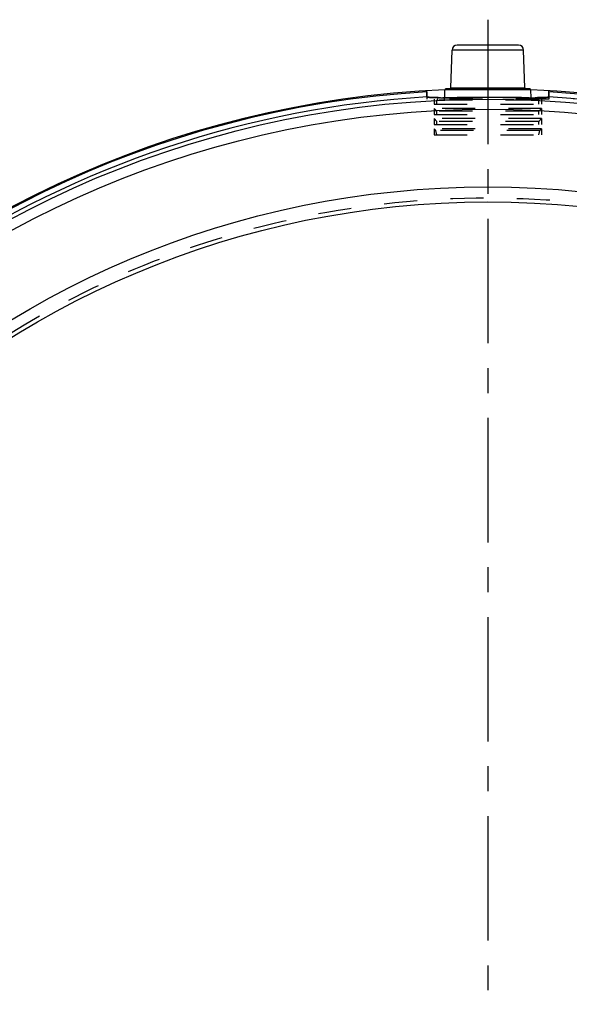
# Model space of a CAD drawing. Header units: millimetres. Extents: x 295 to 705, y 291 to 709.
# Tile 3 of 4: x 408 to 516, y 516 to 709. Entities that reach past the tile are written whole.
import ezdxf

# ---------------------------------------------------------------- set-up
doc = ezdxf.new("R2010")
doc.units = ezdxf.units.MM
doc.header["$LTSCALE"] = 65.185185
doc.linetypes.add('CENTER', pattern=[0.6, 0.375, -0.075, 0.075, -0.075])
doc.linetypes.add('HIDDEN', pattern=[0.2, 0.1, -0.1])
doc.layers.add('KONST.EL_MIT_GEO', color=7, linetype='CONTINUOUS')
doc.layers.add('L1', color=7, linetype='CONTINUOUS')

msp = doc.modelspace()

# ---------------------------------------------------------------- linework, layer by layer
at = {"layer": 'KONST.EL_MIT_GEO', "color": 7, "linetype": 'Continuous'}
for p, q in [((506.03, 704.3), (493.97, 704.3)), ((492.71, 695.89), (492.97, 703.33)), ((507.03, 703.33), (492.97, 703.33)), ((507.29, 695.89), (507.03, 703.33)), ((488, 695.13), (488, 695.34)), ((491.51, 693.98), (491.56, 695.51)), ((508.44, 695.51), (491.56, 695.51)), ((508.24, 695.7), (491.76, 695.7)), ((492.71, 695.89), (507.29, 695.89)), ((508.49, 693.98), (508.44, 695.51)), ((512, 695.13), (512, 695.34))]:
    msp.add_line(p, q, dxfattribs=at)
at = {"layer": 'KONST.EL_MIT_GEO', "color": 8, "linetype": 'HIDDEN'}
for p, q in [((488, 695.13), (488, 693.7)), ((488, 695.13), (488, 694.83)), ((488, 694.83), (488, 694.76)), ((512, 695.13), (512, 693.7)), ((512, 695), (512, 695.13)), ((512, 693.7), (488, 693.7)), ((489.43, 693.7), (489.43, 692.7)), ((489.43, 692.7), (510.57, 692.7)), ((490, 692.7), (490, 693.5)), ((510, 693.5), (490, 693.5)), ((491.5, 693.7), (491.51, 693.98)), ((491.5, 693.98), (491.86, 693.98)), ((508.5, 693.7), (508.49, 693.98)), ((510, 692.7), (510, 693.5)), ((510.57, 693.7), (510.57, 692.7)), ((489.43, 691.88), (489.43, 690.7)), ((490, 691.3), (489.43, 691.88)), ((510.57, 691.88), (489.43, 691.88)), ((489.43, 690.7), (510.57, 690.7)), ((490, 690.7), (490, 691.3)), ((510, 691.3), (490, 691.3)), ((510, 691.3), (510.57, 691.88)), ((510, 690.7), (510, 691.3)), ((510.57, 691.88), (510.57, 690.7)), ((489.43, 689.88), (489.43, 688.7)), ((490, 689.3), (489.43, 689.88)), ((510.57, 689.88), (489.43, 689.88)), ((489.43, 688.7), (510.57, 688.7)), ((490, 688.7), (490, 689.3)), ((510, 689.3), (490, 689.3)), ((510, 689.3), (510.57, 689.88)), ((510, 688.7), (510, 689.3)), ((510.57, 689.88), (510.57, 688.7)), ((489.43, 687.88), (489.43, 686.7)), ((489.78, 687.52), (489.43, 687.88)), ((510.57, 687.88), (489.43, 687.88)), ((489.43, 686.7), (510.57, 686.7)), ((490, 686.7), (489.78, 687.52)), ((510.22, 687.52), (489.78, 687.52)), ((510, 686.7), (510.22, 687.52)), ((510.22, 687.52), (510.57, 687.88)), ((510.57, 687.88), (510.57, 686.7))]:
    msp.add_line(p, q, dxfattribs=at)
at = {"layer": 'KONST.EL_MIT_GEO', "color": 7, "linetype": 'Continuous'}
for radius in [198, 196, 180.75, 177.8]:
    msp.add_circle((500, 495.7), radius, dxfattribs=at)
at = {"layer": 'KONST.EL_MIT_GEO', "color": 8, "linetype": 'HIDDEN'}
msp.add_circle((500, 495.7), 178.6, dxfattribs=at)
at = {"layer": 'KONST.EL_MIT_GEO', "color": 7, "linetype": 'Continuous'}
for centre, radius, start, end in [((493.97, 703.3), 1, 90, 178), ((506.03, 703.3), 1, 2, 90), ((500, 495.7), 200, 92.4176, 87.5719), ((500, 495.7), 199.79, 93.4435, 86.5565), ((491.76, 695.5), 0.2, 90, 178), ((492.51, 695.9), 0.2, 270, 358), ((507.49, 695.9), 0.2, 182, 270), ((508.24, 695.5), 0.2, 2, 90), ((359.76, 695.03), 152.24, 359.897, 0.0372), ((488.88, 694.79), 23.12, 359.3667, 359.9217), ((500, 495.7), 198.79, 139.099, 86.5502), ((500, 495.7), 198.79, 93.4498, 123.4771), ((491.49, 811.3), 117.32, 269.5265, 269.8386), ((508.3, 881.21), 187.23, 269.9522, 270.167), ((508.51, 810.77), 116.8, 270.1632, 270.4779)]:
    msp.add_arc(centre, radius, start, end, dxfattribs=at)
at = {"layer": 'KONST.EL_MIT_GEO', "color": 8, "linetype": 'HIDDEN'}
for centre, radius, start, end in [((511.18, 694.79), 23.18, 180.0783, 180.6313), ((500, 495.7), 200, 87.5719, 92.4176), ((500, 495.7), 198.79, 138.93, 86.5502), ((490.2, 693.5), 0.2, 90, 180), ((491.49, 811.36), 117.38, 269.5267, 269.839), ((491.66, 861.44), 167.46, 269.8291, 269.9457), ((500.18, -124.65), 818.66, 90.08234, 90.21945), ((499.81, -125.11), 819.12, 89.78033, 89.91748), ((508.34, 860.97), 166.99, 270.0543, 270.1737), ((508.51, 810.66), 116.68, 270.1638, 270.4787), ((509.8, 693.5), 0.2, 0, 90)]:
    msp.add_arc(centre, radius, start, end, dxfattribs=at)
at = {"layer": 'KONST.EL_MIT_GEO', "color": 7, "linetype": 'Continuous'}
for points, knots in [([(488.04, 694.13), (488.01, 694.14), (488.02, 694.28), (488, 694.46), (488, 694.78), (488, 695), (488, 695.13)], [0, 0, 0, 0, 0.089872, 0.309014, 0.627798, 1, 1, 1, 1]), ([(512, 694.53), (512, 694.45), (511.99, 694.32), (511.99, 694.18), (511.97, 694.14)], [0, 0, 0, 0, 0.654995, 1, 1, 1, 1]), ([(489.44, 694), (489.12, 694.01), (488.71, 694.02), (488.24, 694.08), (488.09, 694.1), (488.04, 694.13)], [0, 0, 0, 0, 0.672706, 0.880039, 1, 1, 1, 1]), ([(490.52, 693.98), (490.42, 693.98), (490.06, 693.99), (489.7, 693.99), (489.44, 694)], [0, 0, 0, 0, 0.273658, 1, 1, 1, 1]), ([(499.01, 694.01), (498.27, 694.01), (495.66, 694), (493.04, 693.97), (491.16, 693.98)], [0, 0, 0, 0, 0.280256, 1, 1, 1, 1]), ([(508.14, 693.98), (507.62, 693.98), (505.24, 693.99), (502.85, 694), (500.99, 694.01)], [0, 0, 0, 0, 0.21899, 1, 1, 1, 1]), ([(511.96, 694.13), (511.88, 694.09), (511.62, 694.06), (511.11, 694.02), (510.37, 694), (509.81, 693.99), (509.49, 693.98)], [0, 0, 0, 0, 0.108576, 0.313846, 0.612959, 1, 1, 1, 1])]:
    msp.add_open_spline(points, degree=3, knots=knots, dxfattribs=at)
at = {"layer": 'KONST.EL_MIT_GEO', "color": 8, "linetype": 'HIDDEN'}
for points, knots in [([(488, 694.53), (488, 694.5), (488, 694.38), (488.01, 694.27), (488.02, 694.19)], [0, 0, 0, 0, 0.317371, 1, 1, 1, 1]), ([(511.98, 694.19), (511.99, 694.24), (512, 694.51), (512, 694.77), (512, 695)], [0, 0, 0, 0, 0.160278, 1, 1, 1, 1]), ([(488.02, 694.19), (488.02, 694.18), (488.02, 694.17), (488.03, 694.15), (488.03, 694.14)], [0, 0, 0, 0, 0.583181, 1, 1, 1, 1]), ([(488.04, 694.13), (488.1, 694.1), (488.31, 694.07), (488.5, 694.05), (488.63, 694.04)], [0, 0, 0, 0, 0.35579, 1, 1, 1, 1]), ([(488.63, 694.04), (488.75, 694.03), (489.38, 694), (490.01, 693.99), (490.52, 693.98)], [0, 0, 0, 0, 0.190916, 1, 1, 1, 1]), ([(491.86, 693.98), (492.25, 693.98), (493.98, 693.99), (495.7, 694), (497.05, 694)], [0, 0, 0, 0, 0.222749, 1, 1, 1, 1]), ([(502.96, 694), (503.47, 694), (505.31, 693.99), (507.16, 693.98), (508.5, 693.98)], [0, 0, 0, 0, 0.276636, 1, 1, 1, 1]), ([(509.49, 693.98), (509.59, 693.98), (509.95, 693.99), (510.31, 693.99), (510.57, 694)], [0, 0, 0, 0, 0.273724, 1, 1, 1, 1]), ([(510.57, 694), (510.83, 694.01), (511.26, 694.03), (511.68, 694.06), (511.84, 694.09)], [0, 0, 0, 0, 0.620494, 1, 1, 1, 1]), ([(511.96, 694.13), (511.97, 694.13), (511.98, 694.16), (511.98, 694.18), (511.98, 694.19)], [0, 0, 0, 0, 0.32926, 1, 1, 1, 1])]:
    msp.add_open_spline(points, degree=3, knots=knots, dxfattribs=at)
at = {"layer": 'KONST.EL_MIT_GEO', "color": 7, "linetype": 'Continuous'}
for points in [[(500, 694.01), (499.67, 694.01), (499.34, 694.01), (499.01, 694.01)], [(500.99, 694.01), (500.66, 694.01), (500.33, 694.01), (500, 694.01)]]:
    msp.add_open_spline(points, degree=3, dxfattribs=at)
at = {"layer": 'KONST.EL_MIT_GEO', "color": 8, "linetype": 'HIDDEN'}
msp.add_open_spline([(511.84, 694.09), (511.88, 694.1), (511.92, 694.11), (511.96, 694.13)], degree=3, dxfattribs=at)
at = {"layer": 'L1', "color": 2, "linetype": 'CENTER'}
msp.add_line((500, 709.3), (500, 290.7), dxfattribs=at)

doc.saveas('drawing.dxf')
